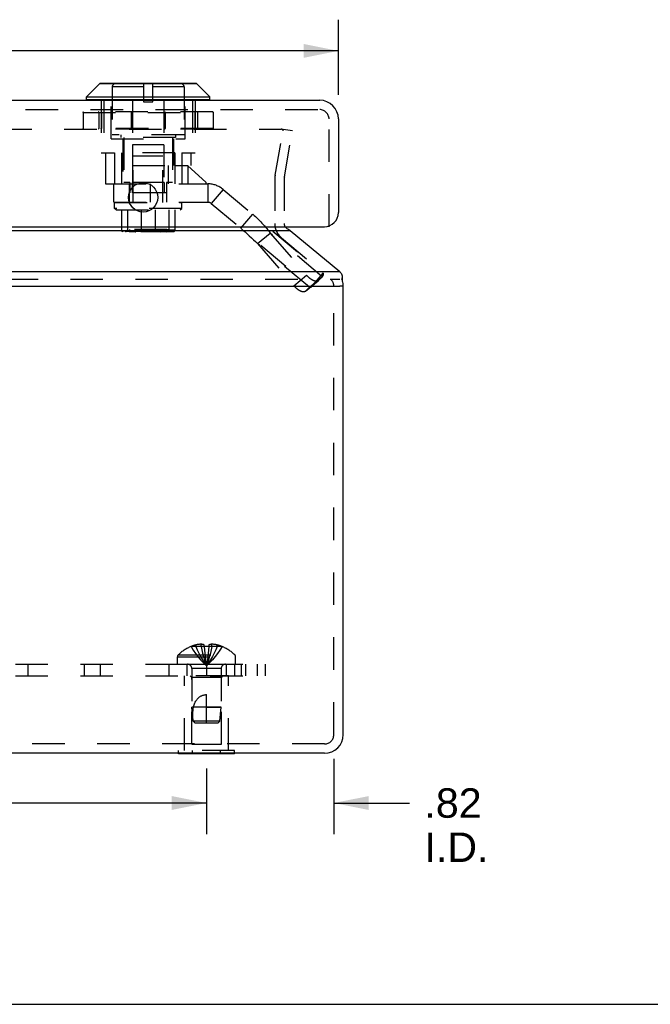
# Model space of a CAD drawing. Header units: inches. Extents: x 0 to 37.8, y 0 to 24.4.
# Tile 3 of 8: x 14.8 to 18.9, y 0 to 6.3. Entities that reach past the tile are written whole.
import ezdxf

# ---------------------------------------------------------------- set-up
doc = ezdxf.new("R2010")
doc.units = ezdxf.units.IN
doc.header["$LTSCALE"] = 2.077778
doc.header["$MEASUREMENT"] = 0
doc.linetypes.add('HIDDEN', pattern=[0.2, 0.1, -0.1])
doc.layers.get('0').update_dxf_attribs({"linetype": 'CONTINUOUS'})
for name, color, linetype in [('DEFAULT_2', 8, 'HIDDEN'), ('DIMENSIONS', 7, 'CONTINUOUS'), ('DOOR_ASSEMBLY', 7, 'CONTINUOUS'), ('SUBPANEL', 7, 'CONTINUOUS')]:
    doc.layers.add(name, color=color, linetype=linetype)
doc.styles.get("Standard").update_dxf_attribs({"font": 'arial.ttf'})
doc.dimstyles.new('DIMSTYLE_1', dxfattribs={"dimtxt": 0.166667, "dimasz": 0.222222, "dimexe": 0.09, "dimexo": 0.07, "dimgap": 0.0375, "dimtad": 0, "dimtih": 1, "dimtoh": 1, "dimzin": 4, "dimdsep": 46, "dimtxsty": 'Standard', "dimblk": '_FILLED', "dimblk1": '_FILLED', "dimblk2": '_FILLED', "dimcen": 0.09, "dimazin": 1, "dimtfac": 1, "dimtdec": 3, "dimtofl": 0, "dimtmove": 0, "dimatfit": 3, "dimldrblk": '_FILLED', "dimfxl": 0, "dimtolj": 1, "dimtzin": 4, "dimarcsym": 0})
doc.dimstyles.new('DIMSTYLE_3', dxfattribs={"dimtxt": 0.188889, "dimasz": 0.222222, "dimexe": 0.09, "dimexo": 0.07, "dimgap": 0.0425, "dimtad": 0, "dimtih": 1, "dimtoh": 1, "dimzin": 4, "dimdsep": 46, "dimtxsty": 'Standard', "dimblk": '_FILLED', "dimblk1": '_FILLED', "dimblk2": '_FILLED', "dimcen": 0.09, "dimazin": 1, "dimtfac": 1, "dimtdec": 3, "dimtofl": 0, "dimtmove": 0, "dimatfit": 3, "dimldrblk": '_FILLED', "dimfxl": 0, "dimtolj": 1, "dimtzin": 4, "dimarcsym": 0})

# ---------------------------------------------------------------- blocks, each defined once
blk = doc.blocks.new('_FILLED')
at = {"color": 0, "linetype": 'ByBlock'}
blk.add_solid([(0, 0), (-1, 0.2), (-1, -0.2)], dxfattribs=at)
blk = doc.blocks.new('*D8')
at = {"layer": 'DIMENSIONS', "color": 2, "linetype": 'Continuous'}
for p, q in [((9.7808, 1.5112), (9.7808, 1.0897)), ((16.0308, 1.5112), (16.0308, 1.0897)), ((9.7808, 1.2897), (12.5547, 1.2897)), ((16.0308, 1.2897), (13.2569, 1.2897))]:
    blk.add_line(p, q, dxfattribs=at)
at = {"layer": 'DIMENSIONS', "color": 2, "linetype": 'Continuous', "xscale": 0.2222222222, "yscale": 0.2222222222, "zscale": 0.2222222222, "rotation": 180}
blk.add_blockref('_FILLED', (9.7808, 1.2897), dxfattribs=at)
at = {"layer": 'DIMENSIONS', "color": 2, "linetype": 'Continuous', "xscale": 0.2222222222, "yscale": 0.2222222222, "zscale": 0.2222222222}
blk.add_blockref('_FILLED', (16.0308, 1.2897), dxfattribs=at)
at = {"layer": 'DIMENSIONS', "color": 2, "linetype": 'Continuous', "insert": (12.9058, 1.3842), "char_height": 0.18889, "width": 0.5133, "attachment_point": 2, "line_spacing_factor": 0.9}
blk.add_mtext('6.25', dxfattribs=at)
blk = doc.blocks.new('*D9')
at = {"layer": 'DIMENSIONS', "color": 2, "linetype": 'Continuous'}
for p, q in [((16.8458, 1.5727), (16.8458, 1.0897)), ((16.0308, 1.5112), (16.0308, 1.0897)), ((16.0308, 1.2897), (15.5863, 1.2897)), ((16.8458, 1.2897), (17.3308, 1.2897))]:
    blk.add_line(p, q, dxfattribs=at)
at = {"layer": 'DIMENSIONS', "color": 2, "linetype": 'Continuous', "xscale": 0.2222222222, "yscale": 0.2222222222, "zscale": 0.2222222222}
blk.add_blockref('_FILLED', (16.0308, 1.2897), dxfattribs=at)
at = {"layer": 'DIMENSIONS', "color": 2, "linetype": 'Continuous', "xscale": 0.2222222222, "yscale": 0.2222222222, "zscale": 0.2222222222, "rotation": 180}
blk.add_blockref('_FILLED', (16.8458, 1.2897), dxfattribs=at)
at = {"layer": 'DIMENSIONS', "color": 2, "linetype": 'Continuous', "insert": (17.4253, 1.3842), "char_height": 0.18889, "width": 0.409376, "attachment_point": 1, "line_spacing_factor": 0.9}
blk.add_mtext('.82\\PI.D.', dxfattribs=at)
blk = doc.blocks.new('*D16')
at = {"layer": 'DIMENSIONS', "color": 2, "linetype": 'Continuous'}
for p, q in [((8.9352, 5.8283), (8.9352, 6.3089)), ((16.8752, 5.8283), (16.8752, 6.3089)), ((8.9352, 6.1089), (12.2144, 6.1089)), ((16.8752, 6.1089), (13.5961, 6.1089))]:
    blk.add_line(p, q, dxfattribs=at)
at = {"layer": 'DIMENSIONS', "color": 2, "linetype": 'Continuous', "xscale": 0.2222222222, "yscale": 0.2222222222, "zscale": 0.2222222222, "rotation": 180}
blk.add_blockref('_FILLED', (8.9352, 6.1089), dxfattribs=at)
at = {"layer": 'DIMENSIONS', "color": 2, "linetype": 'Continuous', "xscale": 0.2222222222, "yscale": 0.2222222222, "zscale": 0.2222222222}
blk.add_blockref('_FILLED', (16.8752, 6.1089), dxfattribs=at)
at = {"layer": 'DIMENSIONS', "color": 2, "linetype": 'Continuous', "insert": (12.9052, 6.1922), "char_height": 0.16667, "width": 1.214994, "attachment_point": 2, "line_spacing_factor": 0.9}
blk.add_mtext('7.94 DOOR', dxfattribs=at)

msp = doc.modelspace()

# ---------------------------------------------------------------- linework, layer by layer
at = {"color": 3, "linetype": 'Continuous'}
for p, q in [((16.567, 4.9561), (9.2446, 4.9561)), ((16.8848, 4.6932), (16.567, 4.9561)), ((16.8848, 4.6932), (8.9268, 4.6932)), ((8.9268, 4.6013), (16.8848, 4.6013)), ((16.9058, 1.7282), (16.9058, 4.6013)), ((16.7858, 1.6082), (9.0258, 1.6082))]:
    msp.add_line(p, q, dxfattribs=at)
at = {"color": 7, "linetype": 'Continuous'}
for p, q in [((16.9009, 4.6319), (16.9009, 4.6625)), ((16.9058, 4.6013), (16.8848, 4.6013)), ((15.8507, 1.6042), (15.8507, 1.6082)), ((16.2109, 1.6042), (15.8507, 1.6042)), ((15.9407, 1.6042), (15.9407, 1.6082)), ((16.1209, 1.6042), (16.1209, 1.6082)), ((16.2109, 1.6042), (16.2109, 1.6082)), ((0, 0), (37.7778, 0))]:
    msp.add_line(p, q, dxfattribs=at)
at = {"color": 3, "linetype": 'Continuous'}
for points in [[(16.5567, 4.9627), (16.5519, 4.966), (16.5471, 4.9696), (16.5423, 4.9733), (16.5375, 4.9771), (16.5327, 4.9811), (16.5307, 4.9827)], [(16.567, 4.9561), (16.5652, 4.9571), (16.5635, 4.9582), (16.5618, 4.9593), (16.5601, 4.9604), (16.5584, 4.9615), (16.5567, 4.9627)], [(16.8848, 4.6932), (16.8867, 4.6909), (16.8886, 4.6885), (16.8905, 4.6861), (16.8924, 4.6836), (16.8943, 4.681), (16.8962, 4.6784)], [(16.9009, 4.6625), (16.9009, 4.6648), (16.9006, 4.6675), (16.9001, 4.67), (16.8994, 4.6723), (16.8985, 4.6746), (16.8974, 4.6766), (16.8962, 4.6784)], [(16.8959, 4.6444), (16.8971, 4.6466), (16.8982, 4.6489), (16.8991, 4.6514), (16.8999, 4.654), (16.9004, 4.6567), (16.9008, 4.6594), (16.9009, 4.6621), (16.9009, 4.6625)]]:
    msp.add_lwpolyline(points, dxfattribs=at)
for centre, radius, start, end in [((16.5881, 5.0021), 0.06, 198.81119, 199.5563), ((16.7858, 4.6013), 0.12, 0, 16.30163), ((16.7858, 1.7282), 0.12, 270, 360)]:
    msp.add_arc(centre, radius, start, end, dxfattribs=at)
at = {"layer": 'DEFAULT_2', "color": 8, "linetype": 'HIDDEN'}
for p, q in [((9.3023, 5.6085), (16.5092, 5.6085)), ((16.4699, 5.3117), (16.5223, 5.6085)), ((16.5102, 5.6085), (16.5092, 5.6085)), ((16.5192, 5.5989), (16.5192, 5.5987)), ((16.5223, 5.6085), (16.5814, 5.5981)), ((16.529, 5.3013), (16.5814, 5.5981)), ((16.4681, 5.2909), (16.4681, 5.0021)), ((16.5281, 5.2909), (16.5281, 5.0021)), ((16.511, 4.9102), (16.8244, 4.6472)), ((8.9268, 4.6472), (16.8848, 4.6472)), ((16.8458, 1.7282), (16.8458, 4.6013)), ((15.9315, 2.2922), (15.9313, 2.2926)), ((15.9325, 2.2926), (15.9315, 2.2922)), ((16.0153, 2.2926), (15.9325, 2.2926)), ((15.9623, 2.2926), (15.9623, 2.3026)), ((15.9959, 2.2926), (15.9959, 2.3075)), ((16.0153, 2.2926), (16.0153, 2.3026)), ((16.0153, 2.2926), (16.0175, 2.2701)), ((16.0153, 2.2926), (16.0153, 2.2922)), ((16.0463, 2.2926), (16.0441, 2.2701)), ((16.0463, 2.2926), (16.0462, 2.2922)), ((16.0463, 2.3026), (16.0463, 2.2926)), ((16.1291, 2.2926), (16.0463, 2.2926)), ((16.0657, 2.2926), (16.0657, 2.3075)), ((16.0993, 2.2926), (16.0993, 2.3026)), ((16.1301, 2.2922), (16.1291, 2.2926)), ((16.1303, 2.2926), (16.1301, 2.2922)), ((15.8443, 2.2258), (16.2173, 2.2258)), ((15.8443, 2.1792), (15.8443, 2.2258)), ((15.8505, 2.2403), (16.2111, 2.2403)), ((16.0174, 2.2704), (16.0198, 2.2486)), ((16.0197, 2.2489), (16.0223, 2.2277)), ((16.0222, 2.2279), (16.0249, 2.2074)), ((16.2173, 2.1792), (16.2173, 2.2258)), ((15.8443, 2.1792), (16.2173, 2.1792)), ((16.1248, 2.151), (15.9368, 2.151)), ((15.9368, 2.151), (15.9368, 1.9042)), ((16.1248, 2.151), (16.1248, 1.9042)), ((16.1708, 2.1042), (15.8908, 2.1042)), ((15.8908, 1.6252), (15.8908, 2.1042)), ((15.9358, 2.0942), (15.9258, 2.1042)), ((16.1258, 2.0942), (15.9358, 2.0942)), ((15.9358, 1.6667), (15.9358, 2.0942)), ((16.1258, 2.0942), (16.1358, 2.1042)), ((16.1258, 1.6667), (16.1258, 2.0942)), ((16.1708, 1.6252), (16.1708, 2.1042)), ((16.0308, 1.8042), (16.0308, 1.9842)), ((16.1248, 1.9042), (15.9368, 1.9042)), ((15.9458, 1.8142), (15.9368, 1.9042)), ((16.0308, 1.9042), (16.1248, 1.9042)), ((16.1158, 1.8142), (16.1248, 1.9042)), ((16.1158, 1.8142), (15.9458, 1.8142)), ((15.9568, 1.8042), (15.9458, 1.8142)), ((15.9568, 1.8042), (16.1048, 1.8042)), ((16.1048, 1.8042), (16.1158, 1.8142)), ((16.7858, 1.6682), (9.0258, 1.6682)), ((15.9358, 1.6667), (16.1258, 1.6667)), ((16.2109, 1.6252), (15.8507, 1.6252)), ((15.8507, 1.6082), (15.8507, 1.6252)), ((15.9407, 1.6082), (15.9407, 1.6252)), ((16.1209, 1.6082), (16.1209, 1.6252)), ((16.2109, 1.6082), (16.2109, 1.6252))]:
    msp.add_line(p, q, dxfattribs=at)
for points in [[(16.518, 5.6035), (16.5175, 5.6043), (16.5169, 5.605), (16.5162, 5.6057), (16.5155, 5.6064), (16.5147, 5.6069), (16.5139, 5.6074), (16.513, 5.6078), (16.5121, 5.6081), (16.5112, 5.6083), (16.5102, 5.6085)], [(16.518, 5.6035), (16.5184, 5.6026), (16.5188, 5.6017), (16.519, 5.6008), (16.5192, 5.5999), (16.5192, 5.5989)], [(16.5192, 5.5987), (16.5192, 5.598), (16.5191, 5.597)], [(15.9315, 2.2922), (15.9452, 2.2701), (15.9601, 2.2486), (15.976, 2.2277), (15.9931, 2.2074), (16.0114, 2.1877), (16.0308, 2.1686)], [(15.9959, 2.3075), (15.9919, 2.3072), (15.9878, 2.3069), (15.9837, 2.3064), (15.9796, 2.3059), (15.9754, 2.3052), (15.9711, 2.3045), (15.9667, 2.3036), (15.9623, 2.3026)], [(15.9623, 2.2926), (15.9717, 2.2704), (15.982, 2.2489), (15.993, 2.2279), (16.0048, 2.2075), (16.0174, 2.1878), (16.0308, 2.1686)], [(16.0153, 2.3026), (16.0129, 2.3036), (16.0104, 2.3044), (16.008, 2.3052), (16.0056, 2.3058), (16.0032, 2.3064), (16.0007, 2.3069), (15.9983, 2.3072), (15.9959, 2.3075)], [(15.9959, 2.2926), (16.0007, 2.2704), (16.0059, 2.2489), (16.0115, 2.2279), (16.0175, 2.2075), (16.024, 2.1878), (16.0308, 2.1686)], [(16.0462, 2.2922), (16.0411, 2.2924), (16.036, 2.2925), (16.0308, 2.2926), (16.0256, 2.2925), (16.0205, 2.2924), (16.0153, 2.2922)], [(16.0657, 2.2926), (16.0609, 2.2704), (16.0557, 2.2489), (16.05, 2.2279), (16.044, 2.2075), (16.0376, 2.1878), (16.0308, 2.1686)], [(16.0993, 2.2926), (16.0898, 2.2704), (16.0796, 2.2489), (16.0686, 2.2279), (16.0568, 2.2075), (16.0442, 2.1878), (16.0308, 2.1686)], [(16.1301, 2.2922), (16.1164, 2.2701), (16.1015, 2.2486), (16.0855, 2.2277), (16.0684, 2.2074), (16.0502, 2.1877), (16.0308, 2.1686)], [(16.0657, 2.3075), (16.0633, 2.3072), (16.0608, 2.3069), (16.0584, 2.3064), (16.056, 2.3058), (16.0536, 2.3052), (16.0511, 2.3044), (16.0487, 2.3036), (16.0463, 2.3026)], [(16.0993, 2.3026), (16.0948, 2.3036), (16.0905, 2.3045), (16.0862, 2.3052), (16.082, 2.3059), (16.0778, 2.3064), (16.0738, 2.3069), (16.0697, 2.3072), (16.0657, 2.3075)], [(16.0441, 2.2704), (16.0418, 2.2486), (16.0393, 2.2277), (16.0367, 2.2074), (16.0338, 2.1877), (16.0308, 2.1686)], [(16.0418, 2.2489), (16.0393, 2.2279), (16.0367, 2.2075), (16.0338, 2.1878), (16.0308, 2.1686)], [(16.0249, 2.2075), (16.0278, 2.1878), (16.0308, 2.1686)], [(16.0249, 2.2074), (16.0278, 2.1877), (16.0308, 2.1686)], [(15.9467, 1.9042), (15.9488, 1.9116), (15.9511, 1.9185), (15.9536, 1.9249), (15.9563, 1.9309), (15.959, 1.9365), (15.9619, 1.9417), (15.9649, 1.9464), (15.9679, 1.9507), (15.971, 1.9547), (15.9741, 1.9583), (15.9773, 1.9615), (15.9804, 1.9645), (15.9836, 1.9672), (15.9868, 1.9696), (15.99, 1.9719), (15.9933, 1.9739), (15.9966, 1.9757), (16, 1.9774), (16.0035, 1.9789), (16.0072, 1.9803), (16.0109, 1.9815), (16.0148, 1.9824), (16.0187, 1.9832), (16.0227, 1.9838), (16.0268, 1.9841), (16.0308, 1.9842)], [(15.9459, 1.8142), (15.9449, 1.8257), (15.9442, 1.8373), (15.9438, 1.849), (15.9436, 1.8607), (15.9438, 1.8722), (15.9444, 1.8834), (15.9453, 1.894), (15.9467, 1.9042)], [(15.9459, 1.8142), (15.9487, 1.8115), (15.9515, 1.809), (15.9542, 1.8066)]]:
    msp.add_lwpolyline(points, dxfattribs=at)
for centre, radius, start, end in [((16.5881, 5.2909), 0.12, 170, 180), ((16.5881, 5.2909), 0.06, 170, 180), ((16.5881, 5.0021), 0.12, 180, 230), ((16.5881, 5.0021), 0.06, 180, 195.2333), ((16.7858, 4.6013), 0.06, 0, 50), ((16.0308, 2.0504), 0.2618, 112.33569, 133.5138), ((16.0308, 2.0504), 0.2614, 105.19411, 112.08938), ((16.0308, 2.0504), 0.2614, 67.91062, 74.80589), ((16.0308, 2.0504), 0.2618, 46.4862, 67.66431), ((15.8643, 2.2258), 0.02, 133.5138, 180), ((16.1973, 2.2258), 0.02, 0, 46.4862), ((15.9086, 2.151), 0.0282, 0, 90), ((16.153, 2.151), 0.0282, 90, 180), ((16.7858, 1.7282), 0.06, 270, 360)]:
    msp.add_arc(centre, radius, start, end, dxfattribs=at)
at = {"layer": 'DOOR_ASSEMBLY', "color": 7, "linetype": 'Continuous'}
for p, q in [((15.2632, 5.8145), (15.3463, 5.8977)), ((15.9682, 5.8977), (15.3463, 5.8977)), ((15.9631, 5.8997), (15.3513, 5.8997)), ((16.0513, 5.8145), (15.9682, 5.8977)), ((15.2632, 5.8145), (16.0513, 5.8145)), ((15.2632, 5.7958), (15.2632, 5.8145)), ((16.0513, 5.7958), (16.0513, 5.8145)), ((16.0513, 5.7958), (15.2632, 5.7958))]:
    msp.add_line(p, q, dxfattribs=at)
at = {"layer": 'DOOR_ASSEMBLY', "color": 8, "linetype": 'HIDDEN'}
for p, q in [((15.4197, 5.5447), (15.4197, 5.8997)), ((15.6275, 5.8779), (15.4272, 5.8779)), ((15.4272, 5.8779), (15.4272, 5.5707)), ((15.6275, 5.8997), (15.6275, 5.7827)), ((15.687, 5.7827), (15.687, 5.8997)), ((15.8872, 5.8779), (15.687, 5.8779)), ((15.8872, 5.8779), (15.8872, 5.5707)), ((15.8947, 5.5447), (15.8947, 5.8997)), ((15.3555, 5.7927), (15.3555, 5.4567)), ((15.3727, 5.7927), (15.3727, 5.4567)), ((15.5567, 5.7927), (15.5567, 5.4567)), ((15.6275, 5.7827), (15.687, 5.7827)), ((15.7578, 5.7927), (15.7578, 5.4567)), ((15.9417, 5.7927), (15.9417, 5.4567)), ((15.959, 5.7927), (15.959, 5.4567)), ((9.0552, 5.7327), (16.7552, 5.7327)), ((15.2406, 5.715), (16.0739, 5.715)), ((15.2406, 5.715), (15.2406, 5.6113)), ((15.2407, 5.715), (15.2407, 5.6113)), ((15.2414, 5.715), (15.2414, 5.6113)), ((16.0712, 5.7177), (15.2433, 5.7177)), ((15.3422, 5.715), (15.3422, 5.6113)), ((15.357, 5.715), (15.357, 5.6113)), ((15.3589, 5.715), (15.3589, 5.6113)), ((15.5484, 5.715), (15.5484, 5.6113)), ((15.5511, 5.715), (15.5511, 5.6113)), ((15.7634, 5.715), (15.7634, 5.6113)), ((15.766, 5.715), (15.766, 5.6113)), ((15.9556, 5.715), (15.9556, 5.6113)), ((15.9575, 5.715), (15.9575, 5.6113)), ((15.9722, 5.715), (15.9722, 5.6113)), ((16.0731, 5.715), (16.0731, 5.6113)), ((16.0738, 5.715), (16.0738, 5.6113)), ((16.0739, 5.715), (16.0739, 5.6113)), ((16.8152, 4.9827), (16.8152, 5.6727)), ((16.0739, 5.6113), (15.2406, 5.6113)), ((16.0712, 5.6085), (15.2433, 5.6085)), ((15.8872, 5.5707), (15.4272, 5.5707)), ((15.4822, 5.5707), (15.4822, 5.5547)), ((15.8322, 5.5547), (15.4822, 5.5547)), ((15.5022, 5.5547), (15.5022, 5.2647)), ((15.8122, 5.5547), (15.8122, 5.2647)), ((15.8322, 5.5707), (15.8322, 5.5547)), ((15.4197, 5.5447), (15.8947, 5.5447)), ((15.4942, 5.5447), (15.4942, 5.2567)), ((15.7572, 5.5077), (15.5572, 5.5077)), ((15.5572, 5.5077), (15.5572, 5.1997)), ((15.7572, 5.5077), (15.7572, 5.1997)), ((15.8202, 5.5447), (15.8202, 5.3757)), ((15.3555, 5.4567), (15.4427, 5.4567)), ((15.3832, 5.4567), (15.3832, 5.2567)), ((15.4427, 5.4567), (15.4427, 5.2567)), ((15.8278, 5.4567), (15.4867, 5.4567)), ((15.4867, 5.4567), (15.4867, 5.2567)), ((15.5622, 5.4367), (15.7522, 5.4367)), ((15.5622, 5.1367), (15.5622, 5.4367)), ((15.7522, 5.1367), (15.7522, 5.4367)), ((15.8278, 5.4567), (15.8278, 5.2567)), ((15.8718, 5.4567), (15.959, 5.4567)), ((15.8718, 5.4567), (15.8718, 5.2567)), ((15.9313, 5.4567), (15.9313, 5.3757)), ((15.5567, 5.3757), (15.9313, 5.3757)), ((15.5567, 5.3757), (15.5567, 5.2567)), ((15.7855, 5.3757), (15.7855, 5.2567)), ((15.8308, 5.3747), (15.9095, 5.3747)), ((15.8308, 5.2567), (15.8308, 5.3747)), ((16.0278, 5.2647), (15.9095, 5.3747)), ((15.9122, 5.3757), (15.9122, 5.2567)), ((15.3832, 5.2567), (15.4372, 5.2567)), ((15.4372, 5.2567), (16.0402, 5.2567)), ((15.4372, 5.1387), (15.4372, 5.2567)), ((15.5402, 5.2647), (15.5022, 5.2647)), ((15.5372, 5.1387), (15.5372, 5.2567)), ((15.5402, 5.2647), (15.5402, 5.1997)), ((15.7589, 5.2647), (15.5556, 5.2647)), ((15.5556, 5.2647), (15.5556, 5.1997)), ((15.6732, 5.1387), (15.6732, 5.2567)), ((15.7589, 5.2647), (15.7589, 5.1997)), ((15.8122, 5.2647), (15.7742, 5.2647)), ((15.7742, 5.2647), (15.7742, 5.1997)), ((15.7772, 5.1387), (15.7772, 5.2567)), ((16.0278, 5.2567), (16.0278, 5.2647)), ((16.0402, 5.2567), (16.0402, 5.1387)), ((15.7742, 5.1997), (15.5402, 5.1997)), ((16.1367, 5.2217), (16.0608, 5.1313)), ((16.1367, 5.2217), (16.7768, 4.6845)), ((15.4372, 5.1387), (16.0402, 5.1387)), ((15.4422, 5.1367), (15.8722, 5.1367)), ((15.4422, 5.0996), (15.4422, 5.1367)), ((15.8722, 5.0996), (15.8722, 5.1367)), ((16.0608, 5.1313), (16.7009, 4.5941)), ((15.8722, 5.0996), (15.4422, 5.0996)), ((15.4522, 5.0906), (15.4422, 5.0996)), ((15.4522, 5.0906), (15.8622, 5.0906)), ((15.4858, 5.0906), (15.4858, 4.9606)), ((15.526, 5.0906), (15.526, 4.9606)), ((15.613, 5.0906), (15.613, 4.9606)), ((15.7014, 5.0906), (15.7014, 4.9606)), ((15.7885, 5.0906), (15.7885, 4.9606)), ((15.8287, 5.0906), (15.8287, 4.9606)), ((15.8622, 5.0906), (15.8722, 5.0996)), ((16.2503, 4.9722), (16.3262, 5.0626)), ((15.8287, 4.9606), (15.4858, 4.9606)), ((15.8177, 4.9506), (15.4968, 4.9506)), ((15.5162, 4.9606), (15.5162, 4.9546)), ((15.5162, 4.9546), (15.7983, 4.9546)), ((15.7916, 4.9616), (15.5229, 4.9616)), ((15.5229, 4.9616), (15.5229, 4.9606)), ((15.7845, 4.9626), (15.53, 4.9626)), ((15.53, 4.9626), (15.53, 4.9616)), ((15.7765, 4.9636), (15.538, 4.9636)), ((15.538, 4.9636), (15.538, 4.9626)), ((15.7765, 4.9636), (15.7765, 4.9626)), ((15.7773, 4.9506), (15.7772, 4.9506)), ((15.7845, 4.9626), (15.7845, 4.9616)), ((15.7916, 4.9616), (15.7916, 4.9606)), ((15.7983, 4.9606), (15.7983, 4.9546)), ((16.3569, 4.8738), (16.4384, 4.9417)), ((16.7716, 4.6621), (16.4384, 4.9417)), ((16.4384, 4.9417), (16.6711, 4.6722)), ((16.6901, 4.5942), (16.3569, 4.8738)), ((16.3569, 4.8738), (16.5896, 4.6044)), ((16.5896, 4.6044), (16.6711, 4.6722)), ((16.7009, 4.5941), (16.7768, 4.6845)), ((16.6643, 4.5684), (16.7458, 4.6363)), ((16.6654, 4.5694), (16.7469, 4.6372)), ((16.6901, 4.5942), (16.7716, 4.6621)), ((16.7716, 4.6621), (16.7469, 4.6372)), ((16.6901, 4.5942), (16.6654, 4.5694))]:
    msp.add_line(p, q, dxfattribs=at)
at = {"layer": 'DOOR_ASSEMBLY', "color": 3, "linetype": 'Continuous'}
for p, q in [((9.0552, 5.7927), (16.7552, 5.7927)), ((16.8752, 5.6727), (16.8752, 5.0727)), ((9.0252, 4.9827), (16.7852, 4.9827))]:
    msp.add_line(p, q, dxfattribs=at)
at = {"layer": 'DOOR_ASSEMBLY', "color": 8, "linetype": 'HIDDEN'}
for points in [[(15.2406, 5.715), (15.2406, 5.7156), (15.2408, 5.7161), (15.241, 5.7165), (15.2414, 5.7169), (15.2418, 5.7173), (15.2422, 5.7175), (15.2428, 5.7177), (15.2433, 5.7177)], [(15.2428, 5.7177), (15.2423, 5.7175), (15.2418, 5.7173), (15.2414, 5.7169), (15.2411, 5.7165), (15.2409, 5.7161), (15.2407, 5.7155), (15.2407, 5.715)], [(15.2433, 5.7177), (15.2429, 5.7177), (15.2426, 5.7175), (15.2422, 5.7173), (15.2419, 5.7169), (15.2417, 5.7165), (15.2415, 5.7161), (15.2414, 5.7155), (15.2414, 5.715)], [(15.3596, 5.7177), (15.3591, 5.7177), (15.3586, 5.7175), (15.3582, 5.7173), (15.3578, 5.7169), (15.3575, 5.7165), (15.3572, 5.7161), (15.3571, 5.7155), (15.357, 5.715)], [(15.3596, 5.7177), (15.3595, 5.7177), (15.3594, 5.7175), (15.3592, 5.7173), (15.3591, 5.7169), (15.359, 5.7165), (15.3589, 5.7161), (15.3589, 5.7155), (15.3589, 5.715)], [(15.5504, 5.7177), (15.55, 5.7177), (15.5496, 5.7175), (15.5493, 5.7173), (15.549, 5.7169), (15.5488, 5.7165), (15.5486, 5.7161), (15.5485, 5.7155), (15.5484, 5.715)], [(15.5504, 5.7177), (15.5505, 5.7177), (15.5507, 5.7175), (15.5508, 5.7173), (15.5509, 5.7169), (15.551, 5.7165), (15.5511, 5.7161), (15.5511, 5.7155), (15.5511, 5.715)], [(15.7641, 5.7177), (15.764, 5.7177), (15.7638, 5.7175), (15.7637, 5.7173), (15.7636, 5.7169), (15.7635, 5.7165), (15.7634, 5.7161), (15.7634, 5.7155), (15.7634, 5.715)], [(15.7641, 5.7177), (15.7645, 5.7177), (15.7648, 5.7175), (15.7652, 5.7173), (15.7655, 5.7169), (15.7657, 5.7165), (15.7659, 5.7161), (15.766, 5.7155), (15.766, 5.715)], [(15.9548, 5.7177), (15.9553, 5.7177), (15.9558, 5.7175), (15.9563, 5.7173), (15.9567, 5.7169), (15.957, 5.7165), (15.9573, 5.7161), (15.9574, 5.7155), (15.9575, 5.715)], [(15.9548, 5.7177), (15.955, 5.7177), (15.9551, 5.7175), (15.9553, 5.7173), (15.9554, 5.7169), (15.9555, 5.7165), (15.9555, 5.7161), (15.9556, 5.7155), (15.9556, 5.715)], [(16.0712, 5.7177), (16.0716, 5.7177), (16.0719, 5.7175), (16.0723, 5.7173), (16.0726, 5.7169), (16.0728, 5.7165), (16.073, 5.7161), (16.0731, 5.7155), (16.0731, 5.715)], [(16.0739, 5.715), (16.0739, 5.7156), (16.0737, 5.7161), (16.0735, 5.7165), (16.0731, 5.7169), (16.0727, 5.7173), (16.0722, 5.7175), (16.0717, 5.7177), (16.0712, 5.7177)], [(16.0717, 5.7177), (16.0722, 5.7175), (16.0726, 5.7173), (16.073, 5.7169), (16.0734, 5.7165), (16.0736, 5.7161), (16.0738, 5.7155), (16.0738, 5.715)], [(15.2406, 5.6113), (15.2406, 5.6107), (15.2408, 5.6102), (15.241, 5.6098), (15.2414, 5.6093), (15.2418, 5.609), (15.2422, 5.6088), (15.2428, 5.6086), (15.2433, 5.6085)], [(15.2428, 5.6086), (15.2423, 5.6088), (15.2418, 5.609), (15.2414, 5.6093), (15.2411, 5.6098), (15.2409, 5.6102), (15.2407, 5.6107), (15.2407, 5.6113)], [(15.2433, 5.6085), (15.2429, 5.6086), (15.2426, 5.6088), (15.2422, 5.609), (15.2419, 5.6093), (15.2417, 5.6098), (15.2415, 5.6102), (15.2414, 5.6107), (15.2414, 5.6113)], [(15.3596, 5.6085), (15.3591, 5.6086), (15.3586, 5.6088), (15.3582, 5.609), (15.3578, 5.6093), (15.3575, 5.6098), (15.3572, 5.6102), (15.3571, 5.6107), (15.357, 5.6113)], [(15.3596, 5.6085), (15.3595, 5.6086), (15.3594, 5.6088), (15.3592, 5.609), (15.3591, 5.6093), (15.359, 5.6098), (15.3589, 5.6102), (15.3589, 5.6107), (15.3589, 5.6113)], [(15.5504, 5.6085), (15.55, 5.6086), (15.5496, 5.6088), (15.5493, 5.609), (15.549, 5.6093), (15.5488, 5.6098), (15.5486, 5.6102), (15.5485, 5.6107), (15.5484, 5.6113)], [(15.5504, 5.6085), (15.5505, 5.6086), (15.5507, 5.6088), (15.5508, 5.609), (15.5509, 5.6093), (15.551, 5.6098), (15.5511, 5.6102), (15.5511, 5.6107), (15.5511, 5.6113)], [(15.7641, 5.6085), (15.764, 5.6086), (15.7638, 5.6088), (15.7637, 5.609), (15.7636, 5.6093), (15.7635, 5.6098), (15.7634, 5.6102), (15.7634, 5.6107), (15.7634, 5.6113)], [(15.7641, 5.6085), (15.7645, 5.6086), (15.7648, 5.6088), (15.7652, 5.609), (15.7655, 5.6093), (15.7657, 5.6098), (15.7659, 5.6102), (15.766, 5.6107), (15.766, 5.6113)], [(15.9548, 5.6085), (15.955, 5.6086), (15.9551, 5.6088), (15.9553, 5.609), (15.9554, 5.6093), (15.9555, 5.6098), (15.9555, 5.6102), (15.9556, 5.6107), (15.9556, 5.6113)], [(15.9548, 5.6085), (15.9553, 5.6086), (15.9558, 5.6088), (15.9563, 5.609), (15.9567, 5.6093), (15.957, 5.6098), (15.9573, 5.6102), (15.9574, 5.6107), (15.9575, 5.6113)], [(16.0712, 5.6085), (16.0716, 5.6086), (16.0719, 5.6087), (16.0723, 5.609), (16.0726, 5.6093), (16.0728, 5.6098), (16.073, 5.6102), (16.0731, 5.6107), (16.0731, 5.6113)], [(16.0712, 5.6085), (16.0717, 5.6086), (16.0722, 5.6088), (16.0727, 5.609), (16.0731, 5.6094), (16.0735, 5.6098), (16.0737, 5.6103), (16.0739, 5.6108), (16.0739, 5.6113)], [(16.0717, 5.6086), (16.0722, 5.6088), (16.0726, 5.609), (16.073, 5.6093), (16.0734, 5.6098), (16.0736, 5.6102), (16.0738, 5.6107), (16.0738, 5.6113)], [(16.3262, 5.0626), (16.3351, 5.055), (16.3439, 5.0472), (16.3526, 5.0392), (16.3611, 5.0311), (16.3695, 5.0228), (16.3778, 5.0143), (16.3859, 5.0057), (16.3938, 4.997), (16.4016, 4.9881), (16.4093, 4.9791), (16.4168, 4.9699), (16.4241, 4.9606), (16.4313, 4.9512), (16.4384, 4.9417)], [(15.4968, 4.9506), (15.4954, 4.9507), (15.4941, 4.9509), (15.4928, 4.9513), (15.4916, 4.9518), (15.4904, 4.9525), (15.4893, 4.9533), (15.4883, 4.9542), (15.4874, 4.9553), (15.4867, 4.9565), (15.4862, 4.9578), (15.4859, 4.9592), (15.4858, 4.9606)], [(15.5343, 4.9506), (15.5333, 4.9507), (15.5324, 4.9509), (15.5314, 4.9512), (15.5304, 4.9517), (15.5295, 4.9524), (15.5287, 4.9532), (15.5279, 4.9542), (15.5273, 4.9552), (15.5267, 4.9564), (15.5263, 4.9577), (15.5261, 4.9591), (15.526, 4.9606)], [(15.5372, 4.9506), (15.5379, 4.9507), (15.5385, 4.9509), (15.5391, 4.9513), (15.5396, 4.9518), (15.54, 4.9524), (15.5403, 4.9531), (15.5405, 4.9538), (15.5405, 4.9546)], [(15.5373, 4.9506), (15.5383, 4.9506), (15.5394, 4.9507), (15.5406, 4.9508), (15.542, 4.9509), (15.5435, 4.951), (15.5451, 4.9512), (15.5469, 4.9513), (15.5489, 4.9514), (15.551, 4.9515), (15.5533, 4.9516), (15.5557, 4.9515), (15.5581, 4.9515), (15.5605, 4.9513), (15.5629, 4.9512), (15.5675, 4.9509)], [(15.5373, 4.9506), (15.5428, 4.9508), (15.5494, 4.9511), (15.556, 4.9512), (15.5629, 4.951), (15.5698, 4.9507), (15.5757, 4.9506)], [(15.5405, 4.9546), (15.5417, 4.9546), (15.543, 4.9546), (15.5444, 4.9547), (15.5458, 4.9548)], [(15.5458, 4.9548), (15.5492, 4.9549), (15.551, 4.955), (15.553, 4.9551), (15.5551, 4.9552), (15.5573, 4.9552), (15.5596, 4.9552), (15.5619, 4.9551), (15.5642, 4.955), (15.5664, 4.955), (15.5686, 4.9549), (15.5706, 4.9548), (15.5726, 4.9547), (15.5745, 4.9546), (15.5763, 4.9546), (15.578, 4.9546)], [(15.5675, 4.9509), (15.5697, 4.9508), (15.5718, 4.9507), (15.5738, 4.9506), (15.5757, 4.9506)], [(15.5757, 4.9506), (15.5762, 4.9507), (15.5766, 4.9509), (15.577, 4.9513), (15.5773, 4.9518), (15.5776, 4.9524), (15.5778, 4.9531), (15.5779, 4.9538), (15.578, 4.9546)], [(15.6162, 4.9506), (15.6158, 4.9507), (15.6154, 4.9509), (15.6151, 4.9513), (15.6147, 4.9518), (15.6144, 4.9525), (15.6141, 4.9533), (15.6138, 4.9542), (15.6135, 4.9553), (15.6133, 4.9565), (15.6132, 4.9578), (15.6131, 4.9592), (15.613, 4.9606)], [(15.6983, 4.9506), (15.6987, 4.9507), (15.699, 4.9509), (15.6994, 4.9513), (15.6998, 4.9518), (15.7001, 4.9525), (15.7004, 4.9533), (15.7007, 4.9542), (15.701, 4.9553), (15.7012, 4.9565), (15.7013, 4.9578), (15.7014, 4.9592), (15.7014, 4.9606)], [(15.748, 4.955), (15.7438, 4.9548), (15.7419, 4.9547), (15.74, 4.9546), (15.7382, 4.9546), (15.7365, 4.9546)], [(15.7388, 4.9506), (15.7383, 4.9507), (15.7379, 4.9509), (15.7375, 4.9513), (15.7372, 4.9518), (15.7369, 4.9524), (15.7367, 4.9531), (15.7365, 4.9538), (15.7365, 4.9546)], [(15.7516, 4.9512), (15.747, 4.9509), (15.7448, 4.9508), (15.7427, 4.9507), (15.7407, 4.9506), (15.7388, 4.9506)], [(15.7388, 4.9506), (15.7447, 4.9507), (15.7516, 4.951), (15.7584, 4.9512), (15.7651, 4.9511), (15.7717, 4.9508), (15.7772, 4.9506)], [(15.7653, 4.9549), (15.7635, 4.955), (15.7615, 4.9551), (15.7593, 4.9552), (15.7571, 4.9552), (15.7549, 4.9552), (15.7526, 4.9551), (15.7503, 4.955), (15.748, 4.955)], [(15.7772, 4.9506), (15.7762, 4.9506), (15.7751, 4.9507), (15.7738, 4.9508), (15.7725, 4.9509), (15.771, 4.951), (15.7693, 4.9512), (15.7675, 4.9513), (15.7656, 4.9514), (15.7634, 4.9515), (15.7612, 4.9516), (15.7588, 4.9515), (15.7564, 4.9515), (15.754, 4.9513), (15.7516, 4.9512)], [(15.7739, 4.9546), (15.7728, 4.9546), (15.7715, 4.9546), (15.7701, 4.9547), (15.7686, 4.9548), (15.7653, 4.9549)], [(15.7773, 4.9506), (15.7766, 4.9507), (15.776, 4.9509), (15.7754, 4.9513), (15.7749, 4.9518), (15.7745, 4.9524), (15.7742, 4.9531), (15.774, 4.9538), (15.7739, 4.9546)], [(15.7801, 4.9506), (15.7811, 4.9507), (15.7821, 4.9509), (15.7831, 4.9512), (15.784, 4.9517), (15.7849, 4.9524), (15.7858, 4.9532), (15.7865, 4.9542), (15.7872, 4.9552), (15.7877, 4.9564), (15.7881, 4.9577), (15.7884, 4.9591), (15.7885, 4.9606)], [(15.8177, 4.9506), (15.8191, 4.9507), (15.8204, 4.9509), (15.8217, 4.9513), (15.8229, 4.9518), (15.8241, 4.9525), (15.8252, 4.9533), (15.8262, 4.9542), (15.8271, 4.9553), (15.8278, 4.9565), (15.8283, 4.9578), (15.8286, 4.9592), (15.8287, 4.9606)], [(16.2503, 4.9722), (16.2642, 4.9605), (16.2779, 4.9486), (16.2914, 4.9365), (16.3048, 4.9242), (16.318, 4.9118), (16.3311, 4.8993), (16.3441, 4.8866), (16.3569, 4.8738)], [(16.7458, 4.6363), (16.7453, 4.6358), (16.7444, 4.6352), (16.7434, 4.6346), (16.7424, 4.6341), (16.7414, 4.6337), (16.7403, 4.6333), (16.7392, 4.633), (16.738, 4.6328), (16.7368, 4.6326), (16.7356, 4.6324), (16.7343, 4.6324), (16.733, 4.6324), (16.7316, 4.6325), (16.7302, 4.6326), (16.7288, 4.6328), (16.7273, 4.633), (16.7258, 4.6334), (16.7243, 4.6337), (16.7227, 4.6342), (16.7211, 4.6347), (16.7195, 4.6353), (16.7179, 4.6359), (16.7162, 4.6366), (16.7146, 4.6373), (16.7129, 4.6381), (16.7112, 4.639), (16.7094, 4.6399), (16.7077, 4.6409), (16.706, 4.6419), (16.7042, 4.643), (16.7024, 4.6441), (16.7006, 4.6453), (16.6989, 4.6466), (16.6971, 4.6479), (16.6953, 4.6492), (16.6935, 4.6506), (16.6917, 4.652), (16.6899, 4.6535), (16.6882, 4.655), (16.6864, 4.6566), (16.6846, 4.6582), (16.6829, 4.6598), (16.6811, 4.6615), (16.6794, 4.6632), (16.6777, 4.665), (16.676, 4.6667), (16.6744, 4.6685), (16.6727, 4.6704), (16.6711, 4.6722)], [(16.7778, 4.6769), (16.7774, 4.6756), (16.777, 4.6742), (16.7765, 4.6727), (16.7759, 4.6711), (16.7752, 4.6695), (16.7744, 4.6678), (16.7736, 4.6659), (16.7726, 4.664), (16.7716, 4.6621)], [(16.7725, 4.6638), (16.7734, 4.6656), (16.7742, 4.6672), (16.7749, 4.6688), (16.7756, 4.6703), (16.7762, 4.6718), (16.7767, 4.6732), (16.7771, 4.6745), (16.7775, 4.6757)], [(16.7768, 4.6845), (16.7772, 4.6841), (16.7776, 4.6835), (16.7779, 4.6829), (16.7781, 4.6821), (16.7782, 4.6812), (16.7782, 4.6803), (16.7781, 4.6793), (16.778, 4.6781), (16.7778, 4.6769)], [(16.778, 4.678), (16.7781, 4.679), (16.7782, 4.68), (16.7782, 4.6809), (16.7781, 4.6817), (16.778, 4.6824), (16.7778, 4.6831), (16.7775, 4.6836), (16.7772, 4.6841), (16.7768, 4.6845)], [(16.7318, 4.6309), (16.7317, 4.6308), (16.7316, 4.6307), (16.7315, 4.6306), (16.7313, 4.6303), (16.731, 4.6301), (16.7308, 4.6298), (16.7304, 4.6294), (16.7301, 4.629), (16.7296, 4.6286), (16.7292, 4.6281), (16.7287, 4.6276), (16.7281, 4.627), (16.7275, 4.6264), (16.7269, 4.6257), (16.7262, 4.6251), (16.7254, 4.6243), (16.7247, 4.6236), (16.7238, 4.6228), (16.723, 4.622), (16.7221, 4.6212), (16.7211, 4.6203), (16.7201, 4.6194), (16.7191, 4.6185), (16.718, 4.6175), (16.7169, 4.6166), (16.7157, 4.6156), (16.7146, 4.6147)], [(16.7469, 4.6372), (16.7461, 4.6365), (16.7458, 4.6363)], [(16.6643, 4.5684), (16.6637, 4.568), (16.6629, 4.5673), (16.6619, 4.5668), (16.6609, 4.5663), (16.6599, 4.5658), (16.6588, 4.5655), (16.6577, 4.5651), (16.6565, 4.5649), (16.6553, 4.5647), (16.6541, 4.5646), (16.6528, 4.5645), (16.6515, 4.5645), (16.6501, 4.5646), (16.6487, 4.5647), (16.6473, 4.5649), (16.6458, 4.5652), (16.6443, 4.5655), (16.6428, 4.5659), (16.6412, 4.5663), (16.6396, 4.5668), (16.638, 4.5674), (16.6364, 4.568), (16.6347, 4.5687), (16.6331, 4.5695), (16.6314, 4.5703), (16.6297, 4.5711), (16.6279, 4.572), (16.6262, 4.573), (16.6244, 4.5741), (16.6227, 4.5751), (16.6209, 4.5763), (16.6191, 4.5775), (16.6173, 4.5787), (16.6156, 4.58), (16.6138, 4.5814), (16.612, 4.5827), (16.6102, 4.5842), (16.6084, 4.5856), (16.6066, 4.5872), (16.6049, 4.5887), (16.6031, 4.5903), (16.6014, 4.592), (16.5996, 4.5936), (16.5979, 4.5953), (16.5962, 4.5971), (16.5945, 4.5989), (16.5928, 4.6007), (16.5912, 4.6025), (16.5896, 4.6044)], [(16.6654, 4.5694), (16.6646, 4.5686), (16.6643, 4.5684)], [(16.7009, 4.5941), (16.7005, 4.5945), (16.7, 4.5948), (16.6994, 4.595), (16.6988, 4.5952), (16.6981, 4.5953), (16.6974, 4.5954), (16.6967, 4.5954), (16.6959, 4.5954), (16.6951, 4.5953), (16.6942, 4.5952), (16.6932, 4.595), (16.6922, 4.5948), (16.6912, 4.5945), (16.6901, 4.5942)]]:
    msp.add_lwpolyline(points, dxfattribs=at)
at = {"layer": 'DOOR_ASSEMBLY', "color": 3, "linetype": 'Continuous'}
msp.add_circle((15.6252, 5.1702), 0.0938, dxfattribs=at)
at = {"layer": 'DOOR_ASSEMBLY', "color": 7, "linetype": 'Continuous'}
for centre, radius, start, end in [((15.3513, 5.8926), 0.0071, 89.99999, 134.99999), ((15.9631, 5.8926), 0.0071, 45.00001, 90.00001), ((15.2662, 5.7958), 0.00305, 180, 270.00009), ((16.0482, 5.7958), 0.00305, 269.99991, 360)]:
    msp.add_arc(centre, radius, start, end, dxfattribs=at)
at = {"layer": 'DOOR_ASSEMBLY', "color": 8, "linetype": 'HIDDEN'}
for centre, radius, start, end in [((15.4491, 5.8779), 0.0218, 90, 180), ((15.8654, 5.8779), 0.0218, 0, 90), ((15.3395, 5.715), 0.00273, 0, 89.99998), ((15.975, 5.715), 0.00273, 90.00002, 180), ((16.7552, 5.6727), 0.06, 0, 90), ((15.3395, 5.6113), 0.00273, 270.00002, 360), ((15.975, 5.6113), 0.00273, 180, 269.99998), ((16.0402, 5.1067), 0.15, 50, 90), ((16.0402, 5.1067), 0.032, 50, 90), ((15.5122, 4.9546), 0.004, 270, 360), ((15.8023, 4.9546), 0.004, 180, 270)]:
    msp.add_arc(centre, radius, start, end, dxfattribs=at)
at = {"layer": 'DOOR_ASSEMBLY', "color": 3, "linetype": 'Continuous'}
for centre, radius, start, end in [((16.7552, 5.6727), 0.12, 0, 90), ((16.7852, 5.0727), 0.09, 270, 360)]:
    msp.add_arc(centre, radius, start, end, dxfattribs=at)
at = {"layer": 'SUBPANEL', "color": 8, "linetype": 'HIDDEN'}
for p, q in [((9.4058, 2.1792), (16.4058, 2.1792)), ((14.8898, 2.1042), (14.8898, 2.1792)), ((15.248, 2.1792), (15.248, 2.1042)), ((15.3493, 2.1792), (15.3493, 2.1042)), ((15.7888, 2.1792), (15.7888, 2.1042)), ((15.9058, 2.1792), (15.9058, 2.1042)), ((16.0308, 2.1792), (16.0308, 2.1042)), ((16.1558, 2.1792), (16.1558, 2.1042)), ((16.2118, 2.1042), (16.2118, 2.1792)), ((16.2517, 2.1792), (16.2517, 2.1042)), ((16.2808, 2.1792), (16.2808, 2.1042)), ((16.3541, 2.1792), (16.3541, 2.1042)), ((16.4058, 2.1792), (16.4058, 2.1042)), ((9.4058, 2.1042), (16.4058, 2.1042))]:
    msp.add_line(p, q, dxfattribs=at)

# ---------------------------------------------------------------- dimensions: what is measured, and where the dimension line sits
at = {"layer": 'DIMENSIONS', "color": 2, "linetype": 'Continuous'}
for base, p1, p2, text, dimstyle, picture, middle in [((8.9352, 6.1089), (16.8752, 5.7583), (8.9352, 5.7583), '<> DOOR', 'DIMSTYLE_1', '*D16', (12.9052, 6.1089)), ((16.0307858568, 1.2897261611), (16.8457858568, 1.6426593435), (16.0307858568, 1.5811593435), '<>\\PI.D.', 'DIMSTYLE_3', '*D9', (17.6299386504, 1.1480594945))]:
    dim = msp.add_linear_dim(base=base, p1=p1, p2=p2, angle=180, text=text, dimstyle=dimstyle, dxfattribs=at)
    dim.commit()
    dim.dimension.update_dxf_attribs({"geometry": picture, "text_midpoint": middle, "dimtype": 160})
dim = msp.add_linear_dim(base=(16.0308, 1.2897), p1=(9.7808, 1.5812), p2=(16.0308, 1.5812), dimstyle='DIMSTYLE_3', dxfattribs=at)
dim.commit()
dim.dimension.update_dxf_attribs({"geometry": '*D8', "text_midpoint": (12.9052, 1.2887), "dimtype": 160})

doc.saveas('drawing.dxf')
